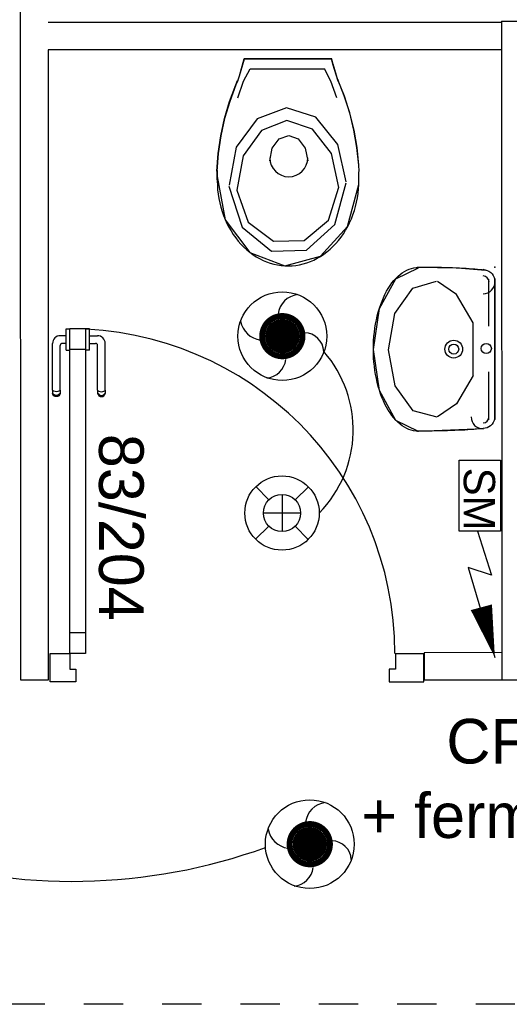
# Model space of a CAD drawing. Header units: millimetres. Extents: x -11.8 to 86.8, y 45.9 to 95.9.
# Tile 42 of 108: x 15.7 to 16.9, y 75.7 to 78.3. Entities that reach past the tile are written whole.
import ezdxf

# ---------------------------------------------------------------- set-up
doc = ezdxf.new("R2010")
doc.units = ezdxf.units.MM
doc.header["$MEASUREMENT"] = 0
doc.linetypes.add('PC_DASH_4', pattern=[0.125, 0.055556, -0.069444])
doc.layers.add('CFO', color=6, linetype='Continuous')
doc.layers.add('Structure etage', color=7, linetype='Continuous')
doc.styles.get("Standard").update_dxf_attribs({"font": 'BKANT.TTF'})

# ---------------------------------------------------------------- blocks, each defined once
blk = doc.blocks.new('AP0')
for points, const_width in [([(0.1752, -0.0602, -1), (-0.1475, 0.0598, -1)], 0.0492), ([(-0.0596, -0.0002, 1), (0.0872, -0.0002, 1)], 0.1468)]:
    blk.add_lwpolyline(points, format="xyb", close=True, dxfattribs=dict(const_width=const_width))
blk.add_circle((0.0138, -0.0002), 0.3777)
for centre, radius, start, end in [((0.1532, 0.1844), 0.1687, 92.83454, 178.44696), ((-0.1535, 0.1511), 0.1875, 186.20324, 263.9565), ((0.1891, -0.1522), 0.1832, 5.82983, 82.37819), ((-0.1548, -0.1538), 0.2059, 281.57123, 350.63831)]:
    blk.add_arc(centre, radius, start, end)
blk = doc.blocks.new('360E')
for p, q in [((-0.1089, 0.1105), (-0.2176, 0.2209)), ((0.2209, 0.2176), (0.1105, 0.1089)), ((0, 0.1551), (0, -0.1551)), ((-0.1551, 0), (0.1551, 0)), ((-0.1105, -0.1089), (-0.2209, -0.2176)), ((0.2176, -0.2209), (0.1089, -0.1105))]:
    blk.add_line(p, q)
for radius in [0.3101, 0.1551]:
    blk.add_circle((0, 0), radius)
blk = doc.blocks.new('SM')
for p, q in [((0.454, 0.117), (0.7359, 0.2064)), ((0.6859, 0.0579), (1.2617, 0.2282)), ((0.7359, 0.2064), (0.6859, 0.0579))]:
    blk.add_line(p, q)
blk.add_lwpolyline([(0, 0.2649), (0.454, 0.2649), (0.454, 0), (0, 0)], close=True)
blk.add_lwpolyline([(0.9407, 0.1419, 0.14, 0, 0), (1.2617, 0.2282, 0, 0, 0)], format="xyseb")
blk.add_text('SM', height=0.2).set_placement((0.0488, 0.0294))
blk = doc.blocks.new('PD_16395')
at = {"layer": 'Structure etage', "color": 0}
for p, q in [((16.0859, -18.5487), (16.3091, -18.5486)), ((16.1018, -18.5745), (16.2923, -18.5744)), ((16.017, -18.8345), (16.017, -18.8579)), ((16.379, -18.8376), (16.379, -18.8677))]:
    blk.add_line(p, q, dxfattribs=at)
for points in [[(16.0864, -18.5492), (16.0743, -18.5929), (16.07, -18.6059), (16.0705, -18.604), (16.0656, -18.6156), (16.0498, -18.6581), (16.037, -18.7016), (16.0273, -18.7459), (16.0208, -18.7908), (16.0173, -18.836), (16.0175, -18.8345), (16.0175, -18.8579), (16.0182, -18.8498), (16.018, -18.8605), (16.0183, -18.872), (16.0191, -18.8834), (16.0204, -18.8947), (16.0222, -18.9059), (16.0245, -18.917), (16.0272, -18.928), (16.0304, -18.9387), (16.0341, -18.9493), (16.0382, -18.9596), (16.0428, -18.9696), (16.0478, -18.9793), (16.0532, -18.9887), (16.059, -18.9978), (16.0652, -19.0064), (16.0717, -19.0147), (16.0786, -19.0225), (16.0858, -19.0299), (16.0934, -19.0368), (16.1012, -19.0432), (16.1093, -19.0491), (16.1177, -19.0546), (16.1262, -19.0594), (16.135, -19.0637), (16.1439, -19.0675), (16.153, -19.0707), (16.1623, -19.0733), (16.1716, -19.0753), (16.181, -19.0768), (16.1904, -19.0776), (16.1999, -19.0778), (16.2093, -19.0775), (16.2188, -19.0765), (16.2282, -19.075), (16.2375, -19.0728), (16.2467, -19.0701), (16.2557, -19.0668), (16.2646, -19.0629), (16.2734, -19.0585), (16.2819, -19.0535), (16.2902, -19.048), (16.2982, -19.042), (16.306, -19.0355), (16.3135, -19.0285), (16.3206, -19.021), (16.3275, -19.0131), (16.334, -19.0047), (16.3401, -18.996), (16.3458, -18.9869), (16.3511, -18.9774), (16.356, -18.9676), (16.3605, -18.9576), (16.3645, -18.9472), (16.3681, -18.9366), (16.3712, -18.9258), (16.3738, -18.9148), (16.376, -18.9037), (16.3777, -18.8925), (16.3789, -18.8811), (16.3796, -18.8697), (16.3795, -18.8677), (16.3795, -18.8376), (16.38, -18.8358), (16.3792, -18.8206), (16.3747, -18.7755), (16.367, -18.7308), (16.3562, -18.6867), (16.3424, -18.6435), (16.3256, -18.6014), (16.3269, -18.6057), (16.3138, -18.5623), (16.3105, -18.5491), (16.3096, -18.5486), (16.0864, -18.5487)], [(16.0859, -18.5492), (16.0738, -18.5929), (16.0695, -18.6059)], [(16.3264, -18.6057), (16.3133, -18.5623), (16.31, -18.5491)], [(16.0705, -18.6486), (16.0854, -18.6058), (16.1018, -18.5745)], [(16.323, -18.6485), (16.3081, -18.6057), (16.2917, -18.5744)], [(16.0169, -18.836), (16.0203, -18.7908), (16.0269, -18.7459), (16.0366, -18.7016), (16.0493, -18.6581), (16.0651, -18.6156), (16.07, -18.604)], [(16.3251, -18.6014), (16.3419, -18.6435), (16.3557, -18.6867), (16.3665, -18.7308), (16.3742, -18.7755), (16.3787, -18.8206), (16.3795, -18.8358)], [(16.3474, -18.8635), (16.3259, -18.7675), (16.27, -18.6982), (16.1947, -18.6743), (16.1203, -18.7021), (16.0666, -18.7741), (16.0481, -18.8712)], [(16.328, -18.8778), (16.3093, -18.7908), (16.2608, -18.7281), (16.1954, -18.7064), (16.1308, -18.7316), (16.0842, -18.7969), (16.0681, -18.8848)], [(16.1521, -18.8091), (16.1586, -18.7769), (16.1763, -18.7534), (16.2005, -18.7447), (16.2248, -18.7533), (16.2425, -18.7769), (16.249, -18.809)], [(16.0177, -18.8498), (16.0177, -18.8498), (16.038, -18.9601), (16.1011, -19.0435), (16.1902, -19.0776), (16.2816, -19.0534), (16.3507, -18.9773), (16.3791, -18.8697)], [(16.048, -18.8744), (16.0815, -18.9787), (16.1562, -19.0405), (16.2457, -19.0379), (16.318, -18.9717), (16.3474, -18.8656)], [(16.068, -18.8841), (16.097, -18.9663), (16.1619, -19.0151), (16.2396, -19.013), (16.3024, -18.9608), (16.328, -18.8771)]]:
    blk.add_lwpolyline(points, dxfattribs=at)
blk.add_arc((16.2006, -18.8018), 0.0484, 180.0278, 0.0278, dxfattribs=at)
blk = doc.blocks.new('PD_16394')
at = {"layer": 'Structure etage', "color": 0}
blk.add_point((16.1975, -18.5486), dxfattribs=at)
at = {"layer": 'Structure etage'}
blk.add_blockref('PD_16395', (0, 0), dxfattribs=at)
blk = doc.blocks.new('PD_16397')
at = {"layer": 'Structure etage', "color": 0}
for p, q in [((16.7117, -19.2321), (16.7117, -19.1117)), ((16.7266, -19.4711), (16.7268, -19.1117)), ((16.7116, -19.4711), (16.7116, -19.3489))]:
    blk.add_line(p, q, dxfattribs=at)
for points in [[(16.6975, -19.4935), (16.692, -19.4941), (16.686, -19.4947), (16.6796, -19.4952), (16.6728, -19.4958), (16.6655, -19.4963), (16.6579, -19.4968), (16.65, -19.4973), (16.6417, -19.4977), (16.6331, -19.4981), (16.6243, -19.4985), (16.6151, -19.4988), (16.6058, -19.4991), (16.5962, -19.4994), (16.5864, -19.4996), (16.5765, -19.4998), (16.5665, -19.5), (16.5563, -19.5001), (16.5461, -19.5001), (16.5358, -19.5002), (16.5294, -19.5002), (16.5314, -19.5004), (16.5254, -19.5001), (16.5194, -19.4992), (16.5134, -19.4978), (16.5075, -19.4958), (16.5017, -19.4932), (16.4959, -19.4901), (16.4903, -19.4864), (16.4847, -19.4822), (16.4793, -19.4775), (16.474, -19.4723), (16.4689, -19.4666), (16.4639, -19.4604), (16.4592, -19.4537), (16.4546, -19.4466), (16.4502, -19.439), (16.4461, -19.4311), (16.4422, -19.4227), (16.4385, -19.414), (16.4351, -19.405), (16.432, -19.3956), (16.4291, -19.386), (16.4266, -19.3761), (16.4243, -19.366), (16.4223, -19.3557), (16.4206, -19.3451), (16.4192, -19.3345), (16.4181, -19.3237), (16.4173, -19.3128), (16.4168, -19.3019), (16.4167, -19.291), (16.4168, -19.28), (16.4173, -19.2691), (16.4181, -19.2582), (16.4192, -19.2474), (16.4206, -19.2368), (16.4223, -19.2263), (16.4243, -19.2159), (16.4266, -19.2058), (16.4292, -19.1959), (16.4321, -19.1863), (16.4353, -19.1769), (16.4387, -19.1679), (16.4423, -19.1592), (16.4462, -19.1509), (16.4504, -19.1429), (16.4547, -19.1354), (16.4593, -19.1283), (16.4641, -19.1216), (16.469, -19.1154), (16.4742, -19.1097), (16.4795, -19.1044), (16.4849, -19.0997), (16.4904, -19.0955), (16.4961, -19.0919), (16.5019, -19.0888), (16.5077, -19.0862), (16.5136, -19.0842), (16.5196, -19.0828), (16.5256, -19.0819), (16.5316, -19.0816), (16.5296, -19.0808), (16.5399, -19.0808), (16.5501, -19.0809), (16.5603, -19.081), (16.5704, -19.0811), (16.5804, -19.0813), (16.5903, -19.0815), (16.6, -19.0817), (16.6095, -19.082), (16.6188, -19.0823), (16.6278, -19.0827), (16.6366, -19.0831), (16.645, -19.0835), (16.6532, -19.084), (16.661, -19.0845), (16.6685, -19.085), (16.6756, -19.0855), (16.6822, -19.0861), (16.6885, -19.0867), (16.6943, -19.0873), (16.6997, -19.0879), (16.7032, -19.0884), (16.6967, -19.0875), (16.7019, -19.088), (16.707, -19.0894), (16.7117, -19.0916), (16.716, -19.0946), (16.7197, -19.0984), (16.7227, -19.1027), (16.725, -19.1075), (16.7263, -19.1126), (16.7268, -19.1179), (16.7268, -19.1108), (16.7266, -19.4701), (16.7266, -19.463), (16.7261, -19.4683), (16.7248, -19.4734), (16.7226, -19.4782), (16.7196, -19.4825), (16.7158, -19.4863), (16.7116, -19.4893), (16.7068, -19.4915), (16.7017, -19.4929), (16.6965, -19.4933)], [(16.5314, -19.5013), (16.474, -19.4733), (16.432, -19.3966), (16.4167, -19.2919), (16.4321, -19.1872), (16.4742, -19.1106), (16.5316, -19.0826)], [(16.7032, -19.0893), (16.6309, -19.0838), (16.5296, -19.0817)], [(16.5791, -19.4647), (16.5182, -19.4484), (16.4721, -19.3843), (16.4548, -19.292), (16.4715, -19.1994), (16.5173, -19.1346), (16.5781, -19.1173)], [(16.6713, -19.2234), (16.6288, -19.1513), (16.5802, -19.1176)], [(16.6708, -19.2234), (16.6707, -19.3579)], [(16.6712, -19.3579), (16.6286, -19.43), (16.58, -19.4636)], [(16.6975, -19.4944), (16.5294, -19.5011)]]:
    blk.add_lwpolyline(points, dxfattribs=at)
for centre, radius in [((16.6218, -19.2906), 0.0227), ((16.6218, -19.2906), 0.0126), ((16.7048, -19.2889), 0.0129)]:
    blk.add_circle(centre, radius, dxfattribs=at)
for centre, radius, start, end in [((16.6967, -19.1188), 0.0152, 359.9722, 89.9722), ((16.6967, -19.1188), 0.0303, 270, 0), ((16.6965, -19.464), 0.0303, 180, 270), ((16.6965, -19.464), 0.0152, 269.9722, 359.9722)]:
    blk.add_arc(centre, radius, start, end, dxfattribs=at)
blk = doc.blocks.new('PD_16396')
at = {"layer": 'Structure etage', "color": 0}
blk.add_point((16.7268, -19.0814), dxfattribs=at)
at = {"layer": 'Structure etage'}
blk.add_blockref('PD_16397', (0, 0), dxfattribs=at)
blk = doc.blocks.new('PD_16401')
at = {"layer": 'Structure etage', "color": 0}
for p, q in [((15.6328, -19.2407), (15.6328, -19.2391)), ((15.6328, -19.2391), (15.6329, -19.2391)), ((15.6328, -19.2454), (15.6328, -19.2407)), ((15.6328, -19.2526), (15.6328, -19.2454)), ((15.6329, -19.2391), (15.6427, -19.2391)), ((15.6427, -19.2391), (15.6428, -19.2391)), ((15.6328, -19.2563), (15.6176, -19.2563)), ((15.6328, -19.2614), (15.6328, -19.2526)), ((15.6328, -19.2708), (15.6328, -19.2614)), ((15.6328, -19.2796), (15.6328, -19.2708)), ((15.5976, -19.3953), (15.5976, -19.2763)), ((15.6173, -19.3953), (15.6173, -19.281)), ((15.6328, -19.276), (15.6223, -19.276)), ((15.6328, -19.2868), (15.6328, -19.2796)), ((15.6328, -19.2915), (15.6328, -19.2868)), ((15.6328, -19.2932), (15.6328, -19.2915)), ((15.6328, -19.2932), (15.6329, -19.2932)), ((15.6329, -19.2932), (15.6427, -19.2932)), ((15.6427, -19.2932), (15.6428, -19.2932)), ((15.5976, -19.3953), (15.5976, -19.4014)), ((15.601, -19.3983), (15.5988, -19.397)), ((15.604, -19.3992), (15.601, -19.3983)), ((15.6075, -19.3996), (15.604, -19.3992)), ((15.6109, -19.3992), (15.6075, -19.3996)), ((15.6139, -19.3983), (15.6109, -19.3992)), ((15.6161, -19.397), (15.6139, -19.3983)), ((15.6173, -19.3953), (15.6173, -19.4014)), ((15.5976, -19.4014), (15.5976, -19.4036)), ((15.5988, -19.4069), (15.5976, -19.4036)), ((15.601, -19.4067), (15.5988, -19.4044)), ((15.601, -19.4096), (15.5988, -19.4069)), ((15.604, -19.4083), (15.601, -19.4067)), ((15.604, -19.4113), (15.601, -19.4096)), ((15.6075, -19.4088), (15.604, -19.4083)), ((15.6075, -19.4119), (15.604, -19.4113)), ((15.6109, -19.4083), (15.6075, -19.4088)), ((15.6109, -19.4113), (15.6075, -19.4119)), ((15.6139, -19.4067), (15.6109, -19.4083)), ((15.6139, -19.4096), (15.6109, -19.4113)), ((15.6161, -19.4044), (15.6139, -19.4067)), ((15.6161, -19.4069), (15.6139, -19.4096)), ((15.6173, -19.4036), (15.6161, -19.4069)), ((15.6173, -19.4014), (15.6173, -19.4036))]:
    blk.add_line(p, q, dxfattribs=at)
for centre, radius in [((15.6176, -19.2763), 0.02), ((15.6223, -19.281), 0.00501)]:
    blk.add_arc(centre, radius, 90, 180, dxfattribs=at)
blk = doc.blocks.new('PD_16402')
at = {"layer": 'Structure etage', "color": 0}
for p, q in [((15.682, -19.2391), (15.6819, -19.2391)), ((15.6918, -19.2391), (15.682, -19.2391)), ((15.6919, -19.2391), (15.6918, -19.2391)), ((15.6919, -19.2407), (15.6919, -19.2391)), ((15.6919, -19.2454), (15.6919, -19.2407)), ((15.6919, -19.2526), (15.6919, -19.2454)), ((15.6919, -19.2614), (15.6919, -19.2526)), ((15.6919, -19.2563), (15.7122, -19.2563)), ((15.6919, -19.2708), (15.6919, -19.2614)), ((15.6919, -19.2796), (15.6919, -19.2708)), ((15.682, -19.2932), (15.6819, -19.2932)), ((15.6918, -19.2932), (15.682, -19.2932)), ((15.6919, -19.2932), (15.6918, -19.2932)), ((15.6919, -19.276), (15.7075, -19.276)), ((15.6919, -19.2868), (15.6919, -19.2796)), ((15.6919, -19.2915), (15.6919, -19.2868)), ((15.6919, -19.2932), (15.6919, -19.2915)), ((15.7125, -19.3953), (15.7125, -19.281)), ((15.7322, -19.3953), (15.7322, -19.2763)), ((15.7125, -19.3953), (15.7125, -19.4014)), ((15.7137, -19.397), (15.7159, -19.3983)), ((15.7159, -19.3983), (15.719, -19.3992)), ((15.719, -19.3992), (15.7224, -19.3996)), ((15.7224, -19.3996), (15.7258, -19.3992)), ((15.7258, -19.3992), (15.7288, -19.3983)), ((15.7288, -19.3983), (15.7311, -19.397)), ((15.7322, -19.3953), (15.7322, -19.4014)), ((15.7125, -19.4014), (15.7125, -19.4036)), ((15.7125, -19.4036), (15.7137, -19.4069)), ((15.7137, -19.4044), (15.7159, -19.4067)), ((15.7137, -19.4069), (15.7159, -19.4096)), ((15.7159, -19.4067), (15.719, -19.4083)), ((15.7159, -19.4096), (15.719, -19.4113)), ((15.719, -19.4083), (15.7224, -19.4088)), ((15.719, -19.4113), (15.7224, -19.4119)), ((15.7224, -19.4088), (15.7258, -19.4083)), ((15.7224, -19.4119), (15.7258, -19.4113)), ((15.7258, -19.4083), (15.7288, -19.4067)), ((15.7258, -19.4113), (15.7288, -19.4096)), ((15.7288, -19.4067), (15.7311, -19.4044)), ((15.7288, -19.4096), (15.7311, -19.4069)), ((15.7311, -19.4069), (15.7322, -19.4036)), ((15.7322, -19.4014), (15.7322, -19.4036))]:
    blk.add_line(p, q, dxfattribs=at)
for centre, radius in [((15.7122, -19.2763), 0.02), ((15.7075, -19.281), 0.00501)]:
    blk.add_arc(centre, radius, 0, 90, dxfattribs=at)
blk = doc.blocks.new('PD_16400')
at = {"layer": 'Structure etage'}
for name in ['PD_16401', 'PD_16402']:
    blk.add_blockref(name, (0, 0), dxfattribs=at)
blk = doc.blocks.new('PD_16404')
at = {"layer": 'Structure etage', "color": 0}
for p, q in [((16.4729, -20.0688), (16.545, -20.0688)), ((16.545, -20.1409), (16.545, -20.0688)), ((16.457, -20.1409), (16.545, -20.1409))]:
    blk.add_line(p, q, dxfattribs=at)
blk.add_lwpolyline([(16.4729, -20.0688), (16.4729, -20.1088), (16.457, -20.1088), (16.457, -20.1409), (16.4729, -20.1409)], dxfattribs=at)
blk = doc.blocks.new('PD_16405')
at = {"layer": 'Structure etage', "color": 0}
for points in [[(15.6817, -19.2917), (15.6416, -19.2917), (15.6416, -19.2381), (15.6817, -19.2381), (15.6817, -19.2917)], [(15.6817, -20.0681), (15.6416, -20.0681), (15.6416, -20.0146), (15.6817, -20.0146), (15.6817, -20.0681)]]:
    blk.add_lwpolyline(points, dxfattribs=at)
blk = doc.blocks.new('PD_16403')
at = {"layer": 'Structure etage', "color": 0}
blk.add_line((15.5915, -20.1409), (15.5915, -20.0688), dxfattribs=at)
for points in [[(15.6416, -19.2377), (15.6817, -19.2377), (15.6817, -20.0688), (15.6416, -20.0688), (15.6416, -19.2377)], [(15.6416, -20.1088), (15.6575, -20.1088), (15.6575, -20.1409), (15.5915, -20.1409), (15.5915, -20.0688), (15.6416, -20.0688), (15.6416, -20.1088)]]:
    blk.add_lwpolyline(points, dxfattribs=at)
blk.add_arc((15.6416, -20.0688), 0.83, 0, 90, dxfattribs=at)
at = {"layer": 'Structure etage'}
for name in ['PD_16405', 'PD_16404']:
    blk.add_blockref(name, (0, 0), dxfattribs=at)
blk = doc.blocks.new('PD_16399')
at = {"layer": 'Structure etage'}
for name in ['PD_16403', 'PD_16400']:
    blk.add_blockref(name, (0, 0), dxfattribs=at)

msp = doc.modelspace()

# ---------------------------------------------------------------- linework, layer by layer
at = {"layer": 'CFO'}
for centre, radius, start, end in [((16.2401, 77.2021), 0.3041, 315.6144, 41.0911), ((15.8263, 77.5009), 1.4528, 252.3205, 289.8803)]:
    msp.add_arc(centre, radius, start, end, dxfattribs=at)
at = {"layer": 'Structure etage', "color": 0}
for p, q in [((15.6961, 76.5618), (15.6944, 80.0216)), ((16.9225, 78.2432), (15.7652, 78.2428)), ((16.9225, 78.2459), (19.3354, 78.2468)), ((16.9225, 78.2459), (16.9232, 76.5633)), ((16.9225, 78.1732), (15.7652, 78.1728)), ((15.7652, 78.1728), (15.7658, 76.5619)), ((16.9231, 76.6326), (16.7256, 76.6322)), ((16.7256, 76.6322), (16.7256, 76.5628)), ((15.7658, 76.5619), (15.6961, 76.5618)), ((16.9231, 76.5626), (16.7256, 76.5622)), ((16.9232, 76.5633), (17.0232, 76.5635))]:
    msp.add_line(p, q, dxfattribs=at)
at = {"layer": 'Structure etage', "color": 0, "linetype": 'PC_DASH_4'}
msp.add_line((19.3568, 75.7339), (12.1167, 75.7339), dxfattribs=at)

# ---------------------------------------------------------------- block references
at = {"layer": 'CFO', "linetype": 'Continuous', "rotation": 270}
for name, p, xscale, yscale, zscale in [('AP0', (16.3634, 77.4455), 0.3000000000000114, 0.2999999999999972, 0.3), ('SM', (16.8146, 77.1248), 0.4000000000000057, 0.4000000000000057, 0.4), ('AP0', (16.4334, 76.1472), 0.3000000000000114, 0.2999999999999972, 0.3)]:
    msp.add_blockref(name, p, dxfattribs=dict(at, xscale=xscale, yscale=yscale, zscale=zscale))
at = {"layer": 'CFO', "xscale": 0.3061819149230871, "yscale": 0.3061819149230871, "zscale": 0.3061819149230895, "rotation": 270}
msp.add_blockref('360E', (16.3625, 76.9894), dxfattribs=at)
at = {"layer": 'Structure etage'}
for name in ['PD_16394', 'PD_16396', 'PD_16399']:
    msp.add_blockref(name, (0.1791, 96.6988), dxfattribs=at)

# ---------------------------------------------------------------- texts
at = {"layer": 'Structure etage', "color": 0, "insert": (16.0094, 77.1918), "char_height": 0.114102, "width": 0.493889, "attachment_point": 1, "rotation": 270}
msp.add_mtext('{\\fArial|b0|i0|c0|p34;\\W0.98;83/204}', dxfattribs=at)
at = {"layer": 'Structure etage', "color": 0, "insert": (16.5649, 76.4633), "char_height": 0.114102, "width": 0.9525, "attachment_point": 1}
msp.add_mtext('{\\fArial|b0|i0|c0|p34;\\W0.98;     CF 1/2h\\P+ ferme porte}', dxfattribs=at)

doc.saveas('drawing.dxf')
